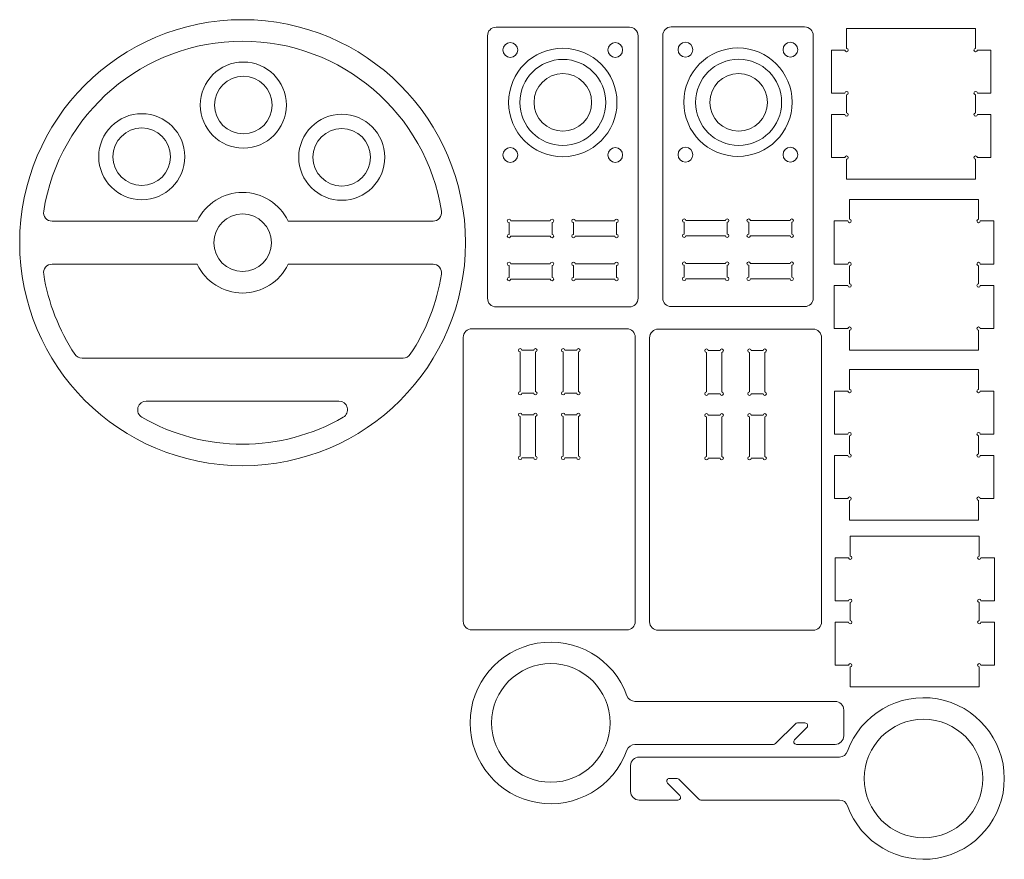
# Model space of a CAD drawing. Header units: millimetres. Extents: x 5 to 296, y 46 to 294.
import ezdxf

# ---------------------------------------------------------------- set-up
doc = ezdxf.new("R2010")
doc.units = ezdxf.units.MM

msp = doc.modelspace()

# ---------------------------------------------------------------- linework, layer by layer
at = {"color": 7, "linetype": 'Continuous', "lineweight": 15}
for p, q in [((185.03, 291.56), (145.66, 291.56)), ((236.76, 291.64), (197.39, 291.64)), ((249.17, 291.16), (287.27, 291.16)), ((249.17, 291.16), (249.17, 285.31)), ((287.27, 291.16), (287.27, 285.31)), ((143.12, 289.02), (143.12, 211.55)), ((187.57, 211.55), (187.57, 289.02)), ((194.85, 289.1), (194.85, 211.63)), ((239.3, 211.63), (239.3, 289.1)), ((244.67, 272.11), (244.67, 284.81)), ((248.67, 284.81), (244.67, 284.81)), ((287.77, 284.81), (291.77, 284.81)), ((291.77, 272.11), (291.77, 284.81)), ((248.67, 272.11), (244.67, 272.11)), ((249.17, 271.61), (249.17, 266.26)), ((287.27, 271.61), (287.27, 266.26)), ((287.77, 272.11), (291.77, 272.11)), ((248.67, 265.76), (244.67, 265.76)), ((244.67, 265.76), (244.67, 253.06)), ((287.77, 265.76), (291.77, 265.76)), ((291.77, 265.76), (291.77, 253.06)), ((248.67, 253.06), (244.67, 253.06)), ((287.77, 253.06), (291.77, 253.06)), ((249.17, 252.56), (249.17, 246.71)), ((287.27, 252.56), (287.27, 246.71)), ((249.17, 246.71), (287.27, 246.71)), ((250.04, 234.86), (250.04, 240.71)), ((250.04, 240.71), (288.14, 240.71)), ((288.14, 234.86), (288.14, 240.71)), ((14.57, 234.3), (57.38, 234.3)), ((127.04, 234.3), (84.23, 234.3)), ((149.47, 233.91), (149.47, 230.41)), ((149.97, 234.41), (161.67, 234.41)), ((162.17, 233.91), (162.17, 230.41)), ((168.52, 233.91), (168.52, 230.41)), ((180.72, 234.41), (169.02, 234.41)), ((181.22, 233.91), (181.22, 230.41)), ((201.2, 233.99), (201.2, 230.49)), ((201.7, 234.49), (213.4, 234.49)), ((213.9, 233.99), (213.9, 230.49)), ((220.25, 233.99), (220.25, 230.49)), ((232.45, 234.49), (220.75, 234.49)), ((232.95, 233.99), (232.95, 230.49)), ((245.54, 221.66), (245.54, 234.36)), ((249.54, 234.36), (245.54, 234.36)), ((288.64, 234.36), (292.64, 234.36)), ((292.64, 221.66), (292.64, 234.36)), ((149.97, 229.91), (161.67, 229.91)), ((180.72, 229.91), (169.02, 229.91)), ((201.7, 229.99), (213.4, 229.99)), ((232.45, 229.99), (220.75, 229.99)), ((14.57, 221.6), (57.38, 221.6)), ((127.04, 221.6), (84.23, 221.6)), ((149.47, 221.21), (149.47, 217.71)), ((149.97, 221.71), (161.67, 221.71)), ((162.17, 221.21), (162.17, 217.71)), ((168.52, 221.21), (168.52, 217.71)), ((180.72, 221.71), (169.02, 221.71)), ((181.22, 221.21), (181.22, 217.71)), ((201.2, 221.29), (201.2, 217.79)), ((201.7, 221.79), (213.4, 221.79)), ((213.9, 221.29), (213.9, 217.79)), ((220.25, 221.29), (220.25, 217.79)), ((232.45, 221.79), (220.75, 221.79)), ((232.95, 221.29), (232.95, 217.79)), ((249.54, 221.66), (245.54, 221.66)), ((250.04, 215.81), (250.04, 221.16)), ((288.14, 215.81), (288.14, 221.16)), ((288.64, 221.66), (292.64, 221.66)), ((149.97, 217.21), (161.67, 217.21)), ((180.72, 217.21), (169.02, 217.21)), ((201.7, 217.29), (213.4, 217.29)), ((232.45, 217.29), (220.75, 217.29)), ((245.54, 215.31), (245.54, 202.61)), ((249.54, 215.31), (245.54, 215.31)), ((288.64, 215.31), (292.64, 215.31)), ((292.64, 215.31), (292.64, 202.61)), ((145.66, 209.01), (185.03, 209.01)), ((197.39, 209.09), (236.76, 209.09)), ((138.5, 202.55), (184.22, 202.55)), ((193.53, 202.43), (239.25, 202.43)), ((249.54, 202.61), (245.54, 202.61)), ((250.04, 196.26), (250.04, 202.11)), ((288.14, 196.26), (288.14, 202.11)), ((288.64, 202.61), (292.64, 202.61)), ((135.96, 116.19), (135.96, 200.01)), ((186.76, 116.19), (186.76, 200.01)), ((190.99, 116.07), (190.99, 199.89)), ((241.79, 116.07), (241.79, 199.89)), ((152.76, 195.7), (152.76, 184)), ((156.76, 196.2), (153.26, 196.2)), ((157.26, 195.7), (157.26, 184)), ((165.46, 195.7), (165.46, 184)), ((169.46, 196.2), (165.96, 196.2)), ((169.96, 195.7), (169.96, 184)), ((207.79, 195.58), (207.79, 183.88)), ((211.79, 196.08), (208.29, 196.08)), ((212.29, 195.58), (212.29, 183.88)), ((220.49, 195.58), (220.49, 183.88)), ((224.49, 196.08), (220.99, 196.08)), ((224.99, 195.58), (224.99, 183.88)), ((250.04, 196.26), (288.14, 196.26)), ((23.4, 193.88), (118.2, 193.88)), ((250.05, 184.65), (250.05, 190.5)), ((250.05, 190.5), (288.15, 190.5)), ((288.15, 184.65), (288.15, 190.5)), ((156.76, 183.5), (153.26, 183.5)), ((169.46, 183.5), (165.96, 183.5)), ((211.79, 183.38), (208.29, 183.38)), ((224.49, 183.38), (220.99, 183.38)), ((245.55, 171.45), (245.55, 184.15)), ((249.55, 184.15), (245.55, 184.15)), ((288.65, 184.15), (292.65, 184.15)), ((292.65, 171.45), (292.65, 184.15)), ((42.35, 181.18), (99.25, 181.18)), ((152.76, 164.95), (152.76, 176.65)), ((156.76, 177.15), (153.26, 177.15)), ((157.26, 164.95), (157.26, 176.65)), ((165.46, 164.95), (165.46, 176.65)), ((169.46, 177.15), (165.96, 177.15)), ((169.96, 164.95), (169.96, 176.65)), ((207.79, 164.83), (207.79, 176.53)), ((211.79, 177.03), (208.29, 177.03)), ((212.29, 164.83), (212.29, 176.53)), ((220.49, 164.83), (220.49, 176.53)), ((224.49, 177.03), (220.99, 177.03)), ((224.99, 164.83), (224.99, 176.53)), ((249.55, 171.45), (245.55, 171.45)), ((250.05, 165.6), (250.05, 170.95)), ((288.15, 165.6), (288.15, 170.95)), ((288.65, 171.45), (292.65, 171.45)), ((156.76, 164.45), (153.26, 164.45)), ((169.46, 164.45), (165.96, 164.45)), ((211.79, 164.33), (208.29, 164.33)), ((224.49, 164.33), (220.99, 164.33)), ((245.55, 165.1), (245.55, 152.4)), ((249.55, 165.1), (245.55, 165.1)), ((288.65, 165.1), (292.65, 165.1)), ((292.65, 165.1), (292.65, 152.4)), ((249.55, 152.4), (245.55, 152.4)), ((250.05, 146.05), (250.05, 151.9)), ((288.15, 146.05), (288.15, 151.9)), ((288.65, 152.4), (292.65, 152.4)), ((250.05, 146.05), (288.15, 146.05)), ((250.24, 135.46), (250.24, 141.31)), ((250.24, 141.31), (288.34, 141.31)), ((288.34, 135.46), (288.34, 141.31)), ((245.74, 122.26), (245.74, 134.96)), ((249.74, 134.96), (245.74, 134.96)), ((288.84, 134.96), (292.84, 134.96)), ((292.84, 122.26), (292.84, 134.96)), ((249.74, 122.26), (245.74, 122.26)), ((288.84, 122.26), (292.84, 122.26)), ((250.24, 116.41), (250.24, 121.76)), ((288.34, 116.41), (288.34, 121.76)), ((138.5, 113.65), (184.22, 113.65)), ((193.53, 113.53), (239.25, 113.53)), ((245.74, 115.91), (245.74, 103.21)), ((249.74, 115.91), (245.74, 115.91)), ((288.84, 115.91), (292.84, 115.91)), ((292.84, 115.91), (292.84, 103.21)), ((249.74, 103.21), (245.74, 103.21)), ((250.24, 96.86), (250.24, 102.71)), ((288.34, 96.86), (288.34, 102.71)), ((288.84, 103.21), (292.84, 103.21)), ((250.24, 96.86), (288.34, 96.86)), ((186.67, 92.55), (245.77, 92.55)), ((248.31, 90.01), (248.31, 82.39)), ((228.17, 80.08), (234.06, 85.97)), ((237.43, 84.84), (233.79, 81.2)), ((234.62, 86.2), (236.87, 86.2)), ((227.61, 79.85), (186.67, 79.85)), ((245.77, 79.85), (234.36, 79.85)), ((247.04, 76.14), (187.93, 76.14)), ((185.39, 73.6), (185.39, 65.98)), ((199.09, 69.79), (196.84, 69.79)), ((196.27, 68.44), (199.91, 64.8)), ((205.54, 63.68), (199.65, 69.56)), ((187.93, 63.44), (199.35, 63.44)), ((206.1, 63.44), (247.04, 63.44))]:
    msp.add_line(p, q, dxfattribs=at)
for centre, radius in [((70.8, 227.95), 65.82), ((149.85, 284.84), 2.18), ((165.35, 269.34), 16), ((180.85, 284.84), 2.18), ((201.58, 284.92), 2.18), ((217.08, 269.42), 16), ((232.58, 284.92), 2.18), ((165.37, 269.35), 12.7), ((217.28, 269.38), 12.7), ((71.02, 268.58), 12.7), ((71.02, 268.58), 8.5), ((165.37, 269.35), 8.5), ((217.28, 269.38), 8.5), ((41.03, 253.33), 12.7), ((100.09, 253.17), 12.7), ((41.03, 253.33), 8.5), ((100.09, 253.17), 8.5), ((149.85, 253.84), 2.18), ((180.85, 253.84), 2.18), ((201.58, 253.92), 2.18), ((232.58, 253.92), 2.18), ((70.8, 227.95), 8.5), ((161.83, 86.2), 17.5), ((271.88, 69.79), 17.5)]:
    msp.add_circle(centre, radius, dxfattribs=at)
for centre, radius, start, end in [((145.66, 289.02), 2.54, 90, 180), ((185.03, 289.02), 2.54, 0, 90), ((197.39, 289.1), 2.54, 90, 180), ((236.76, 289.1), 2.54, 0, 90), ((70.8, 227.95), 59.47, 8.9834, 171.0166), ((249.17, 284.81), 0.5, 180, 90), ((287.27, 284.81), 0.5, 90, 0), ((249.17, 272.11), 0.5, 270, 180), ((287.27, 272.11), 0.5, 0, 270), ((249.17, 265.76), 0.5, 180, 90), ((287.27, 265.76), 0.5, 90, 0), ((249.17, 253.06), 0.5, 270, 180), ((287.27, 253.06), 0.5, 0, 270), ((70.8, 227.95), 14.85, 25.3159, 154.6841), ((14.57, 236.84), 2.54, 171.0166, 270), ((127.04, 236.84), 2.54, 270, 8.9834), ((149.47, 234.41), 0.5, 0, 270), ((162.17, 234.41), 0.5, 270, 180), ((168.52, 234.41), 0.5, 0, 270), ((181.22, 234.41), 0.5, 270, 180), ((201.2, 234.49), 0.5, 0, 270), ((213.9, 234.49), 0.5, 270, 180), ((220.25, 234.49), 0.5, 0, 270), ((232.95, 234.49), 0.5, 270, 180), ((250.04, 234.36), 0.5, 180, 90), ((288.14, 234.36), 0.5, 90, 0), ((149.47, 229.91), 0.5, 90, 0), ((162.17, 229.91), 0.5, 180, 90), ((168.52, 229.91), 0.5, 90, 0), ((181.22, 229.91), 0.5, 180, 90), ((201.2, 229.99), 0.5, 90, 0), ((213.9, 229.99), 0.5, 180, 90), ((220.25, 229.99), 0.5, 90, 0), ((232.95, 229.99), 0.5, 180, 90), ((14.57, 219.06), 2.54, 90, 188.9834), ((70.8, 227.95), 14.85, 205.3159, 334.6841), ((127.04, 219.06), 2.54, 351.0166, 90), ((149.47, 221.71), 0.5, 0, 270), ((162.17, 221.71), 0.5, 270, 180), ((168.52, 221.71), 0.5, 0, 270), ((181.22, 221.71), 0.5, 270, 180), ((201.2, 221.79), 0.5, 0, 270), ((213.9, 221.79), 0.5, 270, 180), ((220.25, 221.79), 0.5, 0, 270), ((232.95, 221.79), 0.5, 270, 180), ((250.04, 221.66), 0.5, 270, 180), ((288.14, 221.66), 0.5, 0, 270), ((70.8, 227.95), 59.47, 188.9834, 213.6325), ((70.8, 227.95), 59.47, 326.3675, 351.0166), ((149.47, 217.21), 0.5, 90, 0), ((162.17, 217.21), 0.5, 180, 90), ((168.52, 217.21), 0.5, 90, 0), ((181.22, 217.21), 0.5, 180, 90), ((201.2, 217.29), 0.5, 90, 0), ((213.9, 217.29), 0.5, 180, 90), ((220.25, 217.29), 0.5, 90, 0), ((232.95, 217.29), 0.5, 180, 90), ((250.04, 215.31), 0.5, 180, 90), ((288.14, 215.31), 0.5, 90, 0), ((145.66, 211.55), 2.54, 180, 270), ((185.03, 211.55), 2.54, 270, 0), ((197.39, 211.63), 2.54, 180, 270), ((236.76, 211.63), 2.54, 270, 0), ((138.5, 200.01), 2.54, 90, 180), ((184.22, 200.01), 2.54, 0, 90), ((193.53, 199.89), 2.54, 90, 180), ((239.25, 199.89), 2.54, 0, 90), ((250.04, 202.61), 0.5, 270, 180), ((288.14, 202.61), 0.5, 0, 270), ((23.4, 196.42), 2.54, 213.6325, 270), ((118.2, 196.42), 2.54, 270, 326.3675), ((152.76, 196.2), 0.5, 0, 270), ((157.26, 196.2), 0.5, 270, 180), ((165.46, 196.2), 0.5, 0, 270), ((169.96, 196.2), 0.5, 270, 180), ((207.79, 196.08), 0.5, 0, 270), ((212.29, 196.08), 0.5, 270, 180), ((220.49, 196.08), 0.5, 0, 270), ((224.99, 196.08), 0.5, 270, 180), ((152.76, 183.5), 0.5, 90, 0), ((157.26, 183.5), 0.5, 180, 90), ((165.46, 183.5), 0.5, 90, 0), ((169.96, 183.5), 0.5, 180, 90), ((207.79, 183.38), 0.5, 90, 0), ((212.29, 183.38), 0.5, 180, 90), ((220.49, 183.38), 0.5, 90, 0), ((224.99, 183.38), 0.5, 180, 90), ((250.05, 184.15), 0.5, 180, 90), ((288.15, 184.15), 0.5, 90, 0), ((42.35, 178.64), 2.54, 90, 240.0153), ((99.25, 178.64), 2.54, 299.9847, 90), ((152.76, 177.15), 0.5, 0, 270), ((157.26, 177.15), 0.5, 270, 180), ((165.46, 177.15), 0.5, 0, 270), ((169.96, 177.15), 0.5, 270, 180), ((207.79, 177.03), 0.5, 0, 270), ((212.29, 177.03), 0.5, 270, 180), ((220.49, 177.03), 0.5, 0, 270), ((224.99, 177.03), 0.5, 270, 180), ((70.8, 227.95), 59.47, 240.0153, 299.9847), ((250.05, 171.45), 0.5, 270, 180), ((288.15, 171.45), 0.5, 0, 270), ((152.76, 164.45), 0.5, 90, 0), ((157.26, 164.45), 0.5, 180, 90), ((165.46, 164.45), 0.5, 90, 0), ((169.96, 164.45), 0.5, 180, 90), ((207.79, 164.33), 0.5, 90, 0), ((212.29, 164.33), 0.5, 180, 90), ((220.49, 164.33), 0.5, 90, 0), ((224.99, 164.33), 0.5, 180, 90), ((250.05, 165.1), 0.5, 180, 90), ((288.15, 165.1), 0.5, 90, 0), ((250.05, 152.4), 0.5, 270, 180), ((288.15, 152.4), 0.5, 0, 270), ((250.24, 134.96), 0.5, 180, 90), ((288.34, 134.96), 0.5, 90, 0), ((250.24, 122.26), 0.5, 270, 180), ((288.34, 122.26), 0.5, 0, 270), ((250.24, 115.91), 0.5, 180, 90), ((288.34, 115.91), 0.5, 90, 0), ((138.5, 116.19), 2.54, 180, 270), ((184.22, 116.19), 2.54, 270, 0), ((193.53, 116.07), 2.54, 180, 270), ((239.25, 116.07), 2.54, 270, 0), ((161.83, 86.2), 23.85, 19.6863, 340.3137), ((250.24, 103.21), 0.5, 270, 180), ((288.34, 103.21), 0.5, 0, 270), ((186.67, 95.09), 2.54, 199.6863, 270), ((271.88, 69.79), 23.85, 199.6863, 160.3137), ((245.77, 90.01), 2.54, 0, 90), ((234.62, 85.4), 0.794, 90, 135), ((236.87, 85.4), 0.794, 315, 90), ((245.77, 82.39), 2.54, 270, 0), ((186.67, 77.31), 2.54, 90, 160.3137), ((227.61, 80.64), 0.794, 270, 315), ((234.36, 80.64), 0.794, 135, 270), ((187.93, 73.6), 2.54, 90, 180), ((247.04, 78.68), 2.54, 270, 340.3137), ((196.84, 69), 0.794, 90, 225), ((199.09, 69), 0.794, 45, 90), ((187.93, 65.98), 2.54, 180, 270), ((199.35, 64.24), 0.794, 270, 45), ((206.1, 64.24), 0.794, 225, 270), ((247.04, 60.9), 2.54, 19.6863, 90)]:
    msp.add_arc(centre, radius, start, end, dxfattribs=at)

doc.saveas('drawing.dxf')
